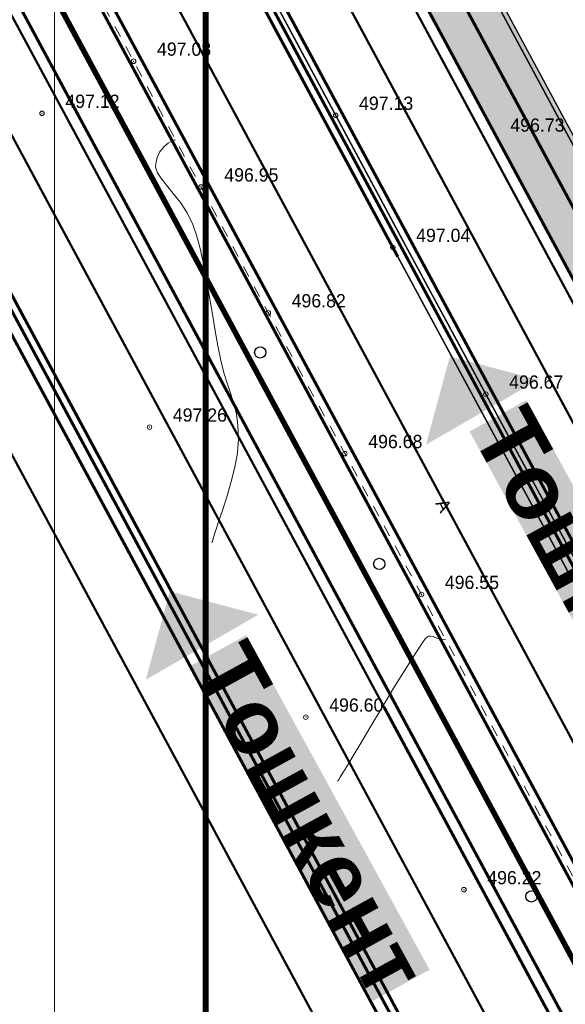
# Model space of a CAD drawing. Extents: x -516234 to 73329, y -4499813 to 47259.
# Tile 19 of 141: x 29428 to 29464, y 36943 to 37008. Entities that reach past the tile are written whole.
import ezdxf

# ---------------------------------------------------------------- set-up
doc = ezdxf.new("R2010")
doc.units = 0
doc.header["$LTSCALE"] = 0.5
doc.header["$MEASUREMENT"] = 0
doc.header["$PDMODE"] = 32
doc.header["$PDSIZE"] = 0.3
doc.linetypes.add('DASHED', pattern=[0.75, 0.5, -0.25])
doc.linetypes.add('Д_ТРОТ_ТРУБА', pattern=[3, 1.5, -1.5])
for name, color, linetype in [('(002) Рамка', 7, 'Continuous'), ('(004) Точки рельефа', 7, 'Continuous'), ('(007) Здания', 7, 'Continuous'), ('(025) Дорога', 7, 'Continuous'), ('(031) Горизонтали', 42, 'Continuous'), ('(038) Деревья', 7, 'Continuous'), ('7_газон', 7, 'Continuous'), ('STOYANKA', 7, 'Continuous'), ('text', 7, 'Continuous'), ('орто', 7, 'Continuous')]:
    doc.layers.add(name, color=color, linetype=linetype)
doc.layers.add('.', color=7, linetype='Continuous', lineweight=15)
doc.styles.add('BM-431', font='bm431.ttf')
doc.styles.add('D-431', font='d431.ttf')
doc.styles.add('stile1', font='ARIALN.TTF')

# ---------------------------------------------------------------- blocks, each defined once
blk = doc.blocks.new('9633')
at = {"layer": '(031) Горизонтали', "color": 42, "linetype": 'Continuous', "lineweight": 0}
for points in [[(28474.132, 36973.736), (28474.163, 36973.853), (28474.235, 36974.102), (28474.363, 36974.512), (28474.565, 36975.118), (28474.848, 36975.953), (28475.141, 36976.852), (28475.417, 36977.789), (28475.65, 36978.741), (28475.815, 36979.682), (28475.885, 36980.588), (28475.857, 36981.498), (28475.754, 36982.255), (28475.592, 36982.921), (28475.389, 36983.556), (28475.161, 36984.223), (28474.925, 36984.983), (28474.699, 36985.898), (28474.528, 36986.764), (28474.352, 36987.758), (28474.17, 36988.839), (28473.98, 36989.964), (28473.782, 36991.091), (28473.574, 36992.178), (28473.355, 36993.184), (28473.124, 36994.065), (28472.88, 36994.78), (28472.505, 36995.536), (28472.056, 36996.217), (28471.581, 36996.828), (28471.131, 36997.371), (28470.753, 36997.852), (28470.535, 36998.194), (28470.438, 36998.427), (28470.41, 36998.571), (28470.409, 36998.64), (28470.415, 36998.736), (28470.443, 36998.924), (28470.518, 36999.199), (28470.678, 36999.542), (28470.96, 36999.916), (28471.24, 37000.153), (28471.478, 37000.288), (28471.647, 37000.353), (28471.735, 37000.378), (28471.735, 37000.378)], [(28482.441, 36957.984), (28482.465, 36958.023), (28482.518, 36958.109), (28482.607, 36958.251), (28482.742, 36958.468), (28482.938, 36958.782), (28483.163, 36959.145), (28483.414, 36959.562), (28483.905, 36960.391), (28484.571, 36961.509), (28485.341, 36962.797), (28486.148, 36964.132), (28486.925, 36965.395), (28487.603, 36966.465), (28488.028, 36967.1), (28488.255, 36967.408), (28488.356, 36967.517), (28488.389, 36967.541), (28488.45, 36967.564), (28488.574, 36967.58), (28488.762, 36967.549), (28489.012, 36967.45), (28489.31, 36967.336), (28489.578, 36967.365), (28489.578, 36967.365)]]:
    blk.add_lwpolyline(points, dxfattribs=at)
at = {"layer": '(004) Точки рельефа', "lineweight": 0, "style": 'D-431'}
for s, p in [('497.08', (28470.503, 37005.923)), ('497.12', (28464.447, 37002.478)), ('497.13', (28483.861, 37002.348)), ('496.73', (28493.862, 37000.907)), ('496.95', (28474.954, 36997.613)), ('497.04', (28487.635, 36993.619)), ('496.82', (28479.405, 36989.297)), ('496.67', (28493.784, 36983.926)), ('497.26', (28471.548, 36981.747)), ('496.68', (28484.468, 36979.996)), ('496.55', (28489.531, 36970.69)), ('496.60', (28481.888, 36962.585)), ('496.22', (28492.337, 36951.179))]:
    blk.add_text(s, height=0.875, dxfattribs=at).set_placement(p)
blk = doc.blocks.new('d')
at = {"layer": '(038) Деревья'}
blk.add_ellipse((0, 0), major_axis=(0.265, 0.265), ratio=1, start_param=5.497787, end_param=11.780972, dxfattribs=at)

msp = doc.modelspace()

# ---------------------------------------------------------------- hatches: boundary and pattern name
at = {"layer": '7_газон', "lineweight": 0, "true_color": 0x5c5c5c, "transparency": 33554687}
h = msp.add_hatch(color=251, dxfattribs=at)
h.dxf.hatch_style = 1
edge = h.paths.add_edge_path(flags=16)
edge.add_line((29676.967, 36922.961), (29652.773, 36909.928))
edge.add_arc((29654.196, 36907.287), 3, 118.30986, 208.30986)
edge.add_line((29651.554, 36905.864), (29669.688, 36872.2))
edge.add_arc((29672.33, 36873.623), 3, 208.30986, 298.27805)
edge.add_line((29673.751, 36870.981), (29697.069, 36883.525))
edge.add_arc((29695.174, 36887.047), 4, 298.27805, 388.30633)
edge.add_line((29698.696, 36888.944), (29681.031, 36921.742))
edge.add_arc((29678.39, 36920.32), 3, 28.30633, 118.30986)
edge = h.paths.add_edge_path(flags=16)
edge.add_arc((29582.986, 36967.9), 30, 100.3549, 118.30986)
edge.add_line((29568.758, 36994.312), (29528.131, 36972.427))
edge.add_arc((29529.554, 36969.786), 3, 118.30986, 225.97605)
edge.add_arc((29494.806, 36933.834), 47, 28.30986, 45.97605, ccw=False)
edge.add_line((29536.185, 36956.123), (29686.137, 36677.746))
edge.add_arc((29688.778, 36679.168), 3, 208.30986, 354.86171)
edge.add_line((29691.766, 36678.9), (29699.507, 36764.985))
edge.add_arc((29669.628, 36767.671), 30, 354.86171, 388.30986)
edge.add_line((29696.04, 36781.899), (29580.774, 36995.883))
edge.add_arc((29578.132, 36994.46), 3, 28.30986, 100.3549)
edge = h.paths.add_edge_path()
edge.add_line((29429.452, 37065.402), (29443.215, 37039.99))
edge.add_line((29443.215, 37039.99), (29467.007, 36995.822))
edge.add_arc((29480.213, 37002.936), 15, 208.30986, 253.30986)
edge.add_line((29475.905, 36988.568), (29508.304, 36978.854))
edge.add_arc((29494.806, 36933.834), 47, 63.28494, 73.30986, ccw=False)
edge.add_arc((29520.431, 36984.749), 10, 243.28494, 298.30986)
edge.add_line((29525.173, 36975.945), (29566.624, 36998.273))
edge.add_arc((29582.986, 36967.9), 34.5, 90.70227, 118.30986, ccw=False)
edge.add_line((29582.563, 37002.397), (29601.162, 37002.625))
edge.add_arc((29600.795, 37032.623), 30, 270.70227, 298.33641)
edge.add_line((29615.034, 37006.218), (29627.395, 37012.883))
edge.add_arc((29631.43, 37005.402), 8.5, 28.30633, 118.33641, ccw=False)
edge.add_line((29638.913, 37009.433), (29702.658, 36891.078))
edge.add_arc((29695.174, 36887.047), 8.5, -61.72195, 28.30633, ccw=False)
edge.add_line((29699.201, 36879.562), (29664.33, 36860.803))
edge.add_arc((29666.699, 36856.4), 5, 118.27805, 208.30986)
edge.add_line((29662.297, 36854.029), (29700.001, 36784.033))
edge.add_arc((29669.628, 36767.671), 34.5, -5.13829, 28.30986, ccw=False)
edge.add_line((29703.989, 36764.582), (29695.148, 36666.257))
edge.add_arc((29710.087, 36664.913), 15, 174.86171, 208.30986)
edge.add_line((29696.881, 36657.8), (29738.108, 36581.265))
edge.add_arc((29696.73, 36558.976), 47, -16.69014, 28.30986, ccw=False)
edge.add_line((29741.75, 36545.478), (29732.035, 36513.078))
edge.add_arc((29746.403, 36508.77), 15, 163.30986, 208.30986)
edge.add_line((29733.198, 36501.657), (29762.257, 36447.71))
edge.add_line((29762.257, 36447.71), (29788.318, 36389.84))
edge.add_line((29788.318, 36389.84), (29723.729, 36509.746))
edge.add_line((29723.729, 36509.746), (29735.044, 36547.488))
edge.add_arc((29696.73, 36558.976), 40, 343.30986, 388.30986)
edge.add_line((29731.945, 36577.945), (29530.022, 36952.803))
edge.add_arc((29494.806, 36933.834), 40, 28.30986, 73.30986)
edge.add_line((29506.294, 36972.148), (29468.537, 36983.469))
edge.add_line((29468.537, 36983.469), (29424.235, 37065.402))
edge = h.paths.add_edge_path(flags=16)
edge.add_line((29653.969, 36965.661), (29629.772, 36952.627))
edge.add_arc((29631.195, 36949.986), 3, 118.30986, 208.30986)
edge.add_line((29628.554, 36948.564), (29646.575, 36915.109))
edge.add_arc((29649.216, 36916.531), 3, 208.30986, 298.30986)
edge.add_line((29650.639, 36913.89), (29674.834, 36926.923))
edge.add_arc((29673.411, 36929.564), 3, 298.30986, 388.30633)
edge.add_line((29676.052, 36930.987), (29658.033, 36964.443))
edge.add_arc((29655.392, 36963.02), 3, 28.30633, 118.30986)
edge = h.paths.add_edge_path(flags=16)
edge.add_line((29653.054, 36973.687), (29634.951, 37007.299))
edge.add_arc((29631.43, 37005.402), 4, 28.30633, 118.33641)
edge.add_line((29629.531, 37008.923), (29617.17, 37002.257))
edge.add_arc((29600.795, 37032.623), 34.5, 278.95979, 298.33641, ccw=False)
edge.add_arc((29606.635, 36995.58), 3, 98.95979, 208.30986)
edge.add_line((29603.994, 36994.158), (29623.574, 36957.808))
edge.add_arc((29626.215, 36959.23), 3, 208.30986, 298.30986)
edge.add_line((29627.638, 36956.589), (29651.836, 36969.624))
edge.add_arc((29650.413, 36972.265), 3, 298.30986, 388.30633)

# ---------------------------------------------------------------- linework, layer by layer
at = {"layer": '(002) Рамка', "lineweight": 0}
msp.add_lwpolyline([(29430.119, 37066.75), (29850.619, 37066.75), (29850.619, 36769.75), (29430.119, 36769.75)], close=True, dxfattribs=at)
at = {"layer": '(004) Точки рельефа', "color": 0, "linetype": 'ByBlock', "lineweight": 0}
for p in [(29435.354, 37005.56), (29429.298, 37002.12), (29448.712, 37001.985), (29439.805, 36997.249), (29452.486, 36993.256), (29444.257, 36988.938), (29458.636, 36983.562), (29436.4, 36981.387), (29449.32, 36979.632), (29454.383, 36970.326), (29446.739, 36962.221), (29457.188, 36950.82)]:
    msp.add_point(p, dxfattribs=at)
at = {"layer": '(007) Здания', "lineweight": 0, "const_width": 0.1, "flags": 128}
for points in [[(29741.762, 36456.45), (29660.034, 36609.317), (29613.084, 36695.597), (29603.161, 36714.063), (29533.976, 36842.543), (29525.379, 36858.402), (29452.486, 36993.256), (29443.53, 37009.955), (29421.66, 37050.319)], [(29742.467, 36456.829), (29660.738, 36609.697), (29613.788, 36695.978), (29603.866, 36714.442), (29534.68, 36842.924), (29526.083, 36858.783), (29453.191, 36993.635), (29444.234, 37010.335), (29422.363, 37050.701)]]:
    msp.add_lwpolyline(points, dxfattribs=at)
at = {"layer": '(025) Дорога', "linetype": 'Д_ТРОТ_ТРУБА', "lineweight": 0, "flags": 128}
msp.add_lwpolyline([(29461.941, 36932.023), (29477.767, 36926.783), (29454.383, 36970.326), (29444.257, 36988.938), (29435.354, 37005.56), (29426.371, 37022.318), (29418.819, 37036.323), (29407.735, 37057.122)], dxfattribs=at)
at = {"layer": '.', "color": 253, "true_color": 0xa8a8a8, "const_width": 0.2}
for points in [[(29713.208, 36484.124), (29422.45, 37023.898), (29399.97, 37065.402)], [(29400.169, 37065.402), (29420.29, 37028.253), (29713.464, 36483.993)], [(29775.288, 36418.775), (29440.966, 37039.421), (29426.894, 37065.402)]]:
    msp.add_lwpolyline(points, dxfattribs=at)
for points in [[(29731.945, 36577.945), (29530.022, 36952.803, 0.198912), (29506.294, 36972.148), (29468.537, 36983.469), (29424.235, 37065.402)], [(29429.452, 37065.402), (29443.215, 37039.99), (29467.007, 36995.822, 0.198912), (29475.905, 36988.568), (29508.304, 36978.854, -0.04377), (29515.935, 36975.816, 0.244814), (29525.173, 36975.945), (29566.624, 36998.273, -0.121047), (29582.563, 37002.397), (29601.162, 37002.625, 0.121164), (29615.034, 37006.218), (29627.395, 37012.883, -0.414367), (29638.913, 37009.433), (29702.658, 36891.078, -0.414358), (29699.201, 36879.562), (29664.33, 36860.803, 0.414376), (29662.297, 36854.029), (29700.001, 36784.033, -0.14699), (29703.989, 36764.582), (29695.148, 36666.257, 0.14699)]]:
    msp.add_lwpolyline(points, format="xyb")
at = {"lineweight": 0, "const_width": 0.4}
msp.add_lwpolyline([(29440.119, 37064.25), (29848.119, 37064.25), (29848.119, 36772.25), (29440.119, 36772.25)], close=True, dxfattribs=at)
at = {"layer": 'STOYANKA', "color": 7, "linetype": 'DASHED', "ltscale": 10, "true_color": 0xffffff, "const_width": 0.15}
for points in [[(29666.242, 36535.995), (29407.712, 37015.938), (29380.921, 37065.402)], [(29540.633, 36790.265), (29416.511, 37020.69), (29392.294, 37065.402)]]:
    msp.add_lwpolyline(points, dxfattribs=at)
at = {"layer": 'STOYANKA', "color": 7, "linetype": 'DASHED', "ltscale": 0.15, "true_color": 0xffffff, "const_width": 0.15}
msp.add_lwpolyline([(29451.901, 36962.898), (29419.81, 37022.473), (29396.558, 37065.402)], dxfattribs=at)
msp.add_lwpolyline([(29451.901, 36962.898), (29419.81, 37022.473), (29396.558, 37065.402)], dxfattribs=at)
at = {"layer": 'STOYANKA', "color": 7, "linetype": 'DASHED', "ltscale": 10, "true_color": 0xffffff, "transparency": 33554687, "const_width": 0.15}
for points in [[(29696.589, 36529.555), (29426.229, 37031.461), (29407.845, 37065.402)], [(29708.734, 36528.094), (29435.027, 37036.213), (29419.218, 37065.402)]]:
    msp.add_lwpolyline(points, dxfattribs=at)
at = {"layer": 'STOYANKA', "color": 7, "linetype": 'DASHED', "ltscale": 0.15, "true_color": 0xffffff, "transparency": 33554687, "const_width": 0.15}
msp.add_lwpolyline([(29470.418, 36978.42), (29438.327, 37037.995), (29423.482, 37065.402)], dxfattribs=at)
msp.add_lwpolyline([(29470.418, 36978.42), (29438.327, 37037.995), (29423.482, 37065.402)], dxfattribs=at)
at = {"layer": 'STOYANKA', "color": 7, "lineweight": 50, "true_color": 0xffffff, "const_width": 0.1}
msp.add_lwpolyline([(29429.11, 37065.402), (29442.951, 37039.848), (29466.743, 36995.68, 0.198912), (29475.819, 36988.28), (29508.218, 36978.566, -0.04377), (29515.8, 36975.548, 0.244814), (29525.315, 36975.681), (29566.767, 36998.009, -0.121047), (29582.566, 37002.097), (29601.166, 37002.325, 0.121164), (29615.177, 37005.954), (29627.538, 37012.619, -0.414367), (29638.649, 37009.29), (29702.393, 36890.936, -0.414358), (29699.059, 36879.826), (29664.188, 36861.067, 0.414376), (29662.033, 36853.886), (29699.737, 36783.89, -0.14699), (29703.69, 36764.608), (29694.849, 36666.284, 0.14699)], format="xyb", dxfattribs=at)
at = {"layer": 'орто', "color": 40, "const_width": 0.2}
for points in [[(29616.242, 36636.724), (29411.012, 37017.72), (29385.186, 37065.402)], [(29617.389, 36637.23), (29412.112, 37018.314), (29386.607, 37065.402)], [(29658.89, 36591.633), (29422.929, 37029.679), (29403.58, 37065.402)], [(29452.81, 36992.657), (29430.628, 37033.837), (29413.531, 37065.402)], [(29689.974, 36555.012), (29431.728, 37034.431), (29414.953, 37065.402)], [(29722.245, 36461.023), (29451.901, 36962.898)]]:
    msp.add_lwpolyline(points, dxfattribs=at)
at = {"layer": 'орто', "color": 7, "true_color": 0xffffff, "const_width": 0.2}
for points in [[(29386.039, 37065.402), (29411.672, 37018.077), (29616.821, 36637.23)], [(29681.731, 36568.734), (29431.068, 37034.075), (29414.1, 37065.402)]]:
    msp.add_lwpolyline(points, dxfattribs=at)
at = {"layer": 'орто', "const_width": 0.2}
for points in [[(29397.411, 37065.402), (29420.47, 37022.829), (29709.682, 36485.925)], [(29716.99, 36482.192), (29422.269, 37029.322), (29402.727, 37065.402)], [(29424.335, 37065.402), (29438.986, 37038.352), (29788.318, 36389.84)]]:
    msp.add_lwpolyline(points, dxfattribs=at)
at = {"layer": 'орто', "color": 7, "lineweight": 50, "true_color": 0xffffff}
for points in [[(29458.393, 36982.365, 8.589, 0, 0), (29456.261, 36986.055, 0, 0, 0)], [(29439.876, 36966.842, 8.589, 0, 0), (29437.744, 36970.533, 0, 0, 0)]]:
    msp.add_lwpolyline(points, format="xyseb", dxfattribs=at)

# ---------------------------------------------------------------- block references
at = {"layer": '(007) Здания', "color": 18, "true_color": 0x000000}
msp.add_blockref('9633', (966.395, 0), dxfattribs=at)
at = {"layer": '(038) Деревья', "linetype": 'Continuous', "lineweight": 0}
for p in [(29443.724, 36986.325), (29451.594, 36972.347), (29461.65, 36950.377)]:
    msp.add_blockref('d', p, dxfattribs=at)

# ---------------------------------------------------------------- texts
at = {"layer": '(025) Дорога', "linetype": 'Д_ТРОТ_ТРУБА', "lineweight": 0, "style": 'BM-431'}
msp.add_text('A', height=0.875, rotation=297.70308, dxfattribs=at).set_placement((29455.276, 36976.353))
at = {"layer": 'text', "color": 0, "char_height": 4.2943, "width": 25.21115, "attachment_point": 1, "rotation": 298.71741, "style": 'stile1', "bg_fill": 1, "box_fill_scale": 1, "bg_fill_color": 7, "bg_fill_true_color": 16777215, "bg_fill_transparency": 0}
for s, insert in [('\\pi0.085915;{\\fArial|b1|i0|c204|p34;\\C256;Тошкент }', (29461.324, 36983.162)), ('\\pi0.08592;{\\fArial|b1|i0|c204|p34;\\C256;Тошкент }', (29442.807, 36967.639))]:
    msp.add_mtext(s, dxfattribs=dict(at, insert=insert))

doc.saveas('drawing.dxf')
